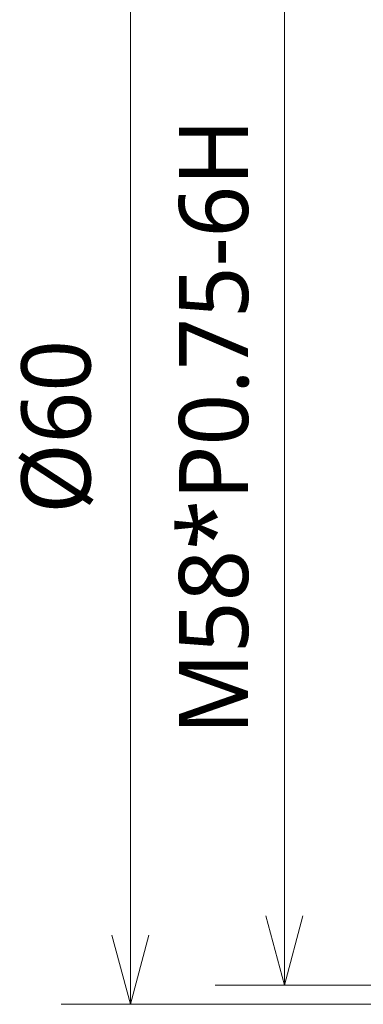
# Model space of a CAD drawing. Header units: millimetres. Extents: x 4263 to 4548, y 46 to 177.
# Tile 2 of 18: x 4263 to 4281, y 79 to 131. Entities that reach past the tile are written whole.
import ezdxf

# ---------------------------------------------------------------- set-up
doc = ezdxf.new("R2010")
doc.units = ezdxf.units.MM
doc.styles.get("Standard").update_dxf_attribs({"font": 'Roboto-Regular.ttf'})

# ---------------------------------------------------------------- blocks, each defined once
blk = doc.blocks.new('_Open30')
at = {"color": 0, "linetype": 'ByBlock', "lineweight": -2}
for p, q in [((-1, 0.268), (0, 0)), ((0, 0), (-1, -0.268)), ((0, 0), (-1, 0))]:
    blk.add_line(p, q, dxfattribs=at)

msp = doc.modelspace()

# ---------------------------------------------------------------- linework, layer by layer
at = {"lineweight": 18}
for p, q in [((4268.677, 135.816), (4268.677, 83.016)), ((4276.69, 84.016), (4276.69, 134.816)), ((4285.388, 80.416), (4273.09, 80.416)), ((4288.184, 79.416), (4265.077, 79.416))]:
    msp.add_line(p, q, dxfattribs=at)

# ---------------------------------------------------------------- block references
at = {"lineweight": 18, "xscale": 3.6, "yscale": 3.6, "zscale": 3.6, "rotation": 270}
for p in [(4276.69, 80.416), (4268.677, 79.416)]:
    msp.add_blockref('_Open30', p, dxfattribs=at)

# ---------------------------------------------------------------- texts
at = {"lineweight": 18, "char_height": 3.6, "attachment_point": 5, "rotation": 90}
for s, insert in [('\\A1;M58*P0.75-6H', (4273.04, 109.416)), ('\\A1;%%c60', (4264.888, 109.416))]:
    msp.add_mtext(s, dxfattribs=dict(at, insert=insert))

doc.saveas('drawing.dxf')
